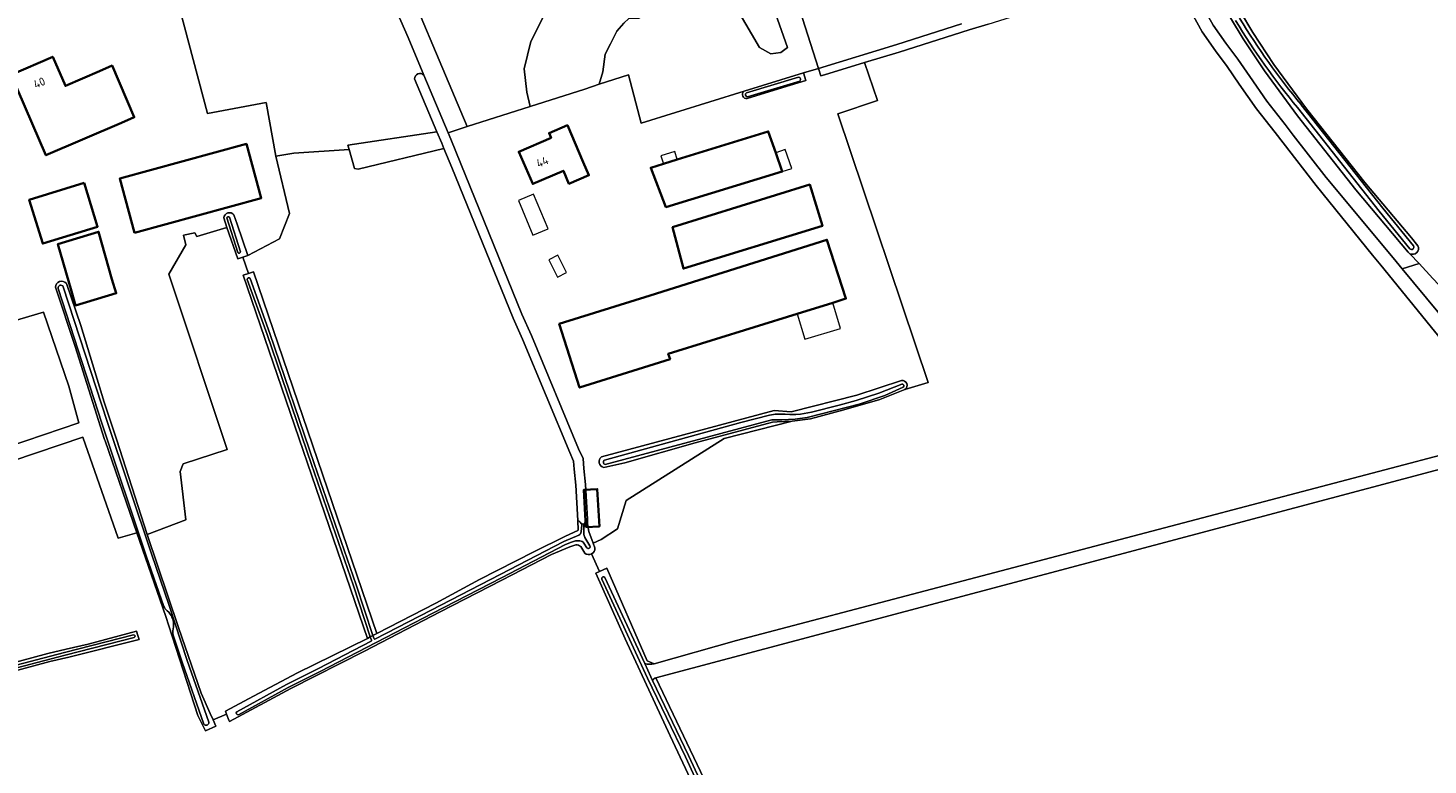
# Model space of a CAD drawing. Extents: x 199200 to 204075, y 460125 to 464703.
# Tile 15 of 174: x 200327 to 200628, y 462674 to 462833. Entities that reach past the tile are written whole.
import ezdxf
from ezdxf.enums import TextEntityAlignment as Align

# ---------------------------------------------------------------- set-up
doc = ezdxf.new("R2010")
doc.units = 0
for name, color, linetype, lineweight in [('B-WE-GR-BOS_LOOF-GV', 40, 'Continuous', 13), ('B-WE-GR-GRAS-GV', 60, 'Continuous', 13), ('B-WE-OG-BEBOUWING-GV', 7, 'Continuous', 35), ('B-WE-OG-BEBOUWING-T18', 10, 'Continuous', 18), ('B-WE-OG-BEBOUWING_LOODS-GV', 7, 'Continuous', 35), ('B-WE-OG-BEBOUWING_LUIFEL-GV', 7, 'Continuous', 18), ('B-WE-OG-BEBOUWING_SCHUUR-GV', 7, 'Continuous', 35), ('B-WE-OG-TERREIN_ERF-GV', 7, 'Continuous', 18), ('B-WE-OG-WATER-GV', 130, 'Continuous', 18), ('B-WE-OG-WATER_GREPPEL-GV', 160, 'Continuous', 18), ('B-WE-OG-WATER_SLOOT-GV', 120, 'Continuous', 18), ('B-WE-VH-ONVERHARD-GV', 252, 'Continuous', 18)]:
    doc.layers.add(name, color=color, linetype=linetype, lineweight=lineweight)
doc.styles.add('NLCS-ISO-M1000-T18', font='NLCS-ISO.ttf', dxfattribs={"height": 1.8})

msp = doc.modelspace()

# ---------------------------------------------------------------- linework, layer by layer
at = {"layer": 'B-WE-GR-BOS_LOOF-GV', "flags": 128}
for points in [[(200453.47, 462832.16), (200454.99, 462833.87), (200456.101, 462834.902), (200458.244, 462834.981), (200459.435, 462835.854), (200459.514, 462837.839), (200459.514, 462840.458), (200460.546, 462846.649), (200461.26, 462849.189), (200462.848, 462851.174), (200463.721, 462852.523), (200466.42, 462853.872), (200468.007, 462854.031), (200470.786, 462853.237), (200473.167, 462852.285), (200479.517, 462836.648), (200484.2, 462828.631), (200486.661, 462827.282), (200488.804, 462827.599), (200490.232, 462828.631), (200475.481, 462870.429)], [(200475.002, 462869.636), (200459.413, 462867.021), (200444.809, 462864.407), (200444.698, 462864.387), (200429.87, 462861.853), (200438.128, 462854.217), (200439.385, 462850.237), (200437.918, 462835.782), (200434.986, 462829.916), (200433.519, 462824.051), (200434.147, 462819.023), (200434.817, 462815.941), (200446.57, 462819.696), (200449.699, 462820.729), (200450.492, 462823.392), (200450.968, 462827.202), (200452.159, 462829.425), (200453.47, 462832.16)]]:
    msp.add_lwpolyline(points, dxfattribs=at)
at = {"layer": 'B-WE-GR-GRAS-GV', "flags": 128}
for points in [[(200624.128, 462784.246), (200623.783, 462784.614), (200612.527, 462798.02), (200599.934, 462813.939), (200592.859, 462823.597), (200588.253, 462830.557), (200585.569, 462835.056), (200583.31, 462838.823), (200581.074, 462842.918), (200578.739, 462846.869), (200576.557, 462851.46), (200573.622, 462857.782), (200571.374, 462863.282), (200569.323, 462868.479), (200567.269, 462874.368), (200569.613, 462875.185), (200568.818, 462877.809), (200564.592, 462892.831), (200564.333, 462892.462), (200562.557, 462889.937), (200559.838, 462886.071)], [(200560.069, 462885.411), (200559.756, 462885.348), (200566.406, 462867.586), (200574.088, 462846.585), (200576.991, 462841.74), (200579.174, 462838.224), (200581.808, 462833.478), (200584.541, 462829.567), (200587.11, 462826.163), (200589.722, 462822.378), (200593.395, 462817.101), (200597.342, 462812.07), (200599.064, 462809.79), (200606.164, 462800.694), (200620.524, 462783.392), (200622.495, 462781.013), (200626.124, 462782.117), (200624.128, 462784.246)], [(200620.578, 462878.073), (200615.551, 462878.205), (200610.017, 462878.158), (200604.117, 462878.108), (200568.818, 462877.809), (200569.613, 462875.185), (200569.628, 462875.136), (200571.649, 462869.343), (200573.676, 462864.207), (200575.897, 462858.774), (200578.802, 462852.515), (200580.932, 462848.035), (200583.231, 462844.144), (200585.463, 462840.056), (200587.698, 462836.33), (200590.354, 462831.878), (200594.895, 462825.015), (200601.908, 462815.442), (200614.45, 462799.588), (200624.464, 462787.661), (200625.878, 462785.977)], [(200454.99, 462833.87), (200453.47, 462832.16), (200452.159, 462829.425), (200450.968, 462827.202), (200450.492, 462823.392), (200449.699, 462820.729), (200455.982, 462822.805), (200458.76, 462812.37), (200480.854, 462819.235), (200488.76, 462821.691), (200493.688, 462823.191), (200496.899, 462824.169), (200481.904, 462871.071)], [(200475.481, 462870.429), (200490.232, 462828.631), (200488.804, 462827.599), (200486.661, 462827.282), (200484.2, 462828.631), (200479.517, 462836.648)], [(200482.787, 462871.682), (200481.765, 462871.507), (200481.904, 462871.071), (200496.899, 462824.169), (200513.764, 462829.303), (200527.644, 462833.717)], [(200404.567, 462851.323), (200421.31, 462811.625), (200434.817, 462815.941), (200434.147, 462819.023), (200433.519, 462824.051), (200434.986, 462829.916), (200437.918, 462835.782), (200439.385, 462850.237), (200438.128, 462854.217), (200429.87, 462861.853)], [(200395.617, 462855.611), (200387.193, 462854.195), (200373.515, 462851.692), (200362.135, 462849.637), (200356.451, 462848.335), (200365.414, 462814.447), (200377.994, 462816.785), (200380.108, 462805.289), (200383.989, 462805.872), (200395.87, 462806.679), (200395.597, 462807.615), (200414.766, 462810.492), (200409.966, 462821.873)], [(200411.955, 462822.734), (200408.551, 462830.804), (200401.726, 462846.495), (200397.735, 462856.359), (200397.004, 462856.213)], [(200587.431, 462820.79), (200584.85, 462824.531), (200582.286, 462827.929), (200579.442, 462832), (200576.771, 462836.812)], [(200533.378, 462833.692), (200529.32, 462832.479), (200514.22, 462827.677), (200506.817, 462825.423), (200509.578, 462817.213), (200501.048, 462814.344), (200520.485, 462756.545), (200515.477, 462755.007), (200510.069, 462752.866), (200502.37, 462750.602), (200495.165, 462748.701), (200491.203, 462748.175), (200476.596, 462744.451), (200455.469, 462731.085), (200453.617, 462724.999), (200450.112, 462722.684), (200448.401, 462721.924), (200448.776, 462720.898)], [(200448.057, 462719.604), (200449.723, 462715.807), (200451.372, 462716.525), (200460.034, 462696.623), (200461.489, 462695.961), (200479.216, 462700.988), (200647.094, 462745.174), (200647.226, 462745.703), (200617.858, 462781.769), (200616.128, 462783.942), (200603.982, 462798.96), (200596.854, 462808.093), (200595.134, 462810.37), (200591.154, 462815.444), (200587.431, 462820.79)], [(200624.128, 462784.246), (200626.124, 462782.117), (200629.097, 462778.946)], [(200688.84, 462669.849), (200711.595, 462687.752), (200714.623, 462690.139), (200665.288, 462741.716), (200639.014, 462768.379), (200638.884, 462768.51), (200629.097, 462778.946), (200626.124, 462782.117), (200622.495, 462781.013), (200635.413, 462765.42), (200653.013, 462743.805), (200461.871, 462692.944), (200489.302, 462635.432)], [(200322.492, 462742.692), (200337.698, 462747.862), (200335.537, 462755.715), (200330.123, 462771.661), (200314.768, 462767.127)], [(200444.653, 462721.543), (200443.395, 462721.146), (200439.422, 462719.465), (200428.749, 462713.993), (200415.497, 462707.13), (200399.197, 462698.659), (200383.319, 462690.627), (200370.168, 462683.495), (200370.026, 462683.821), (200369.505, 462685.116), (200366.622, 462683.88), (200367.233, 462682.544), (200365.005, 462681.525), (200363.293, 462684.799), (200357.107, 462704.094), (200356.449, 462706.148), (200350.226, 462724.126), (200346.168, 462722.971), (200338.553, 462744.753), (200323.528, 462739.644)], [(200446.588, 462719.788), (200445.708, 462721.198)], [(200470.515, 462474.135), (200478.646, 462482.071), (200492.427, 462495.133), (200510.463, 462512.305), (200528.408, 462528.718), (200534.422, 462534.248), (200533.166, 462536.399), (200531.787, 462538.761), (200525.796, 462550.54), (200490.096, 462627.869), (200473.155, 462663.031), (200464.974, 462680.472), (200455.262, 462701.351), (200448.937, 462715.465), (200449.723, 462715.807), (200448.057, 462719.604)], [(200319.55, 462695.07), (200331.029, 462698.162), (200334.996, 462699.091), (200339.71, 462700.194), (200350.136, 462702.966), (200350.408, 462702.07), (200350.682, 462701.166), (200335.552, 462697.404), (200331.461, 462696.446), (200320.003, 462693.36), (200310.676, 462690.931)]]:
    msp.add_lwpolyline(points, dxfattribs=at)
at = {"layer": 'B-WE-GR-GRAS-GV'}
for points in [[(200409.966, 462821.873, -0.6738217), (200411.955, 462822.734)], [(200625.878, 462785.977, -0.7064248), (200624.128, 462784.246)], [(200445.708, 462721.198, 0.2615582), (200444.653, 462721.543)], [(200448.057, 462719.604, -0.3062165), (200446.588, 462719.788)], [(200448.776, 462720.898, -0.3059516), (200448.057, 462719.604)]]:
    msp.add_lwpolyline(points, format="xyb", dxfattribs=at)
at = {"layer": 'B-WE-GR-GRAS-GV', "flags": 128}
for points in [[(200415.796, 462808.051), (200414.766, 462810.492), (200395.597, 462807.615), (200395.87, 462806.679), (200397.063, 462802.588), (200397.856, 462802.456), (200416.269, 462806.928)], [(200380.108, 462805.289), (200383.04, 462792.931), (200380.908, 462787.474), (200374.065, 462783.901), (200372.981, 462783.531), (200374.196, 462779.975), (200375.28, 462780.345), (200401.873, 462702.481), (200414.544, 462708.986), (200423.906, 462714.13), (200435.604, 462720.075), (200442.425, 462723.467), (200445.064, 462724.667), (200445.192, 462724.725), (200445.074, 462726.818), (200444.645, 462734.412), (200444.311, 462737.828), (200444.194, 462739.601), (200443.355, 462741.413), (200433.178, 462765.846), (200431.147, 462770.391), (200418.014, 462802.791), (200416.269, 462806.928), (200397.856, 462802.456), (200397.063, 462802.588), (200395.87, 462806.679), (200383.989, 462805.872)], [(200352.449, 462723.756), (200359.187, 462703.754), (200364.077, 462689.629), (200366.011, 462685.216), (200366.622, 462683.88), (200369.505, 462685.116), (200369.255, 462685.737), (200375.296, 462688.949), (200384.788, 462693.994), (200399.813, 462701.423), (200373.111, 462779.604), (200374.196, 462779.975), (200372.981, 462783.531), (200371.897, 462783.161), (200369.597, 462789.895), (200363.105, 462787.951), (200362.66, 462788.753), (200360.245, 462788.258), (200360.756, 462786.161), (200357.111, 462779.834), (200369.665, 462742.065), (200360.184, 462738.988), (200359.493, 462737.356), (200360.759, 462726.978)]]:
    msp.add_lwpolyline(points, close=True, dxfattribs=at)
at = {"layer": 'B-WE-OG-BEBOUWING-GV', "flags": 128}
for points in [[(200342.136, 462823.541), (200334.817, 462820.39), (200332.115, 462826.667), (200323.142, 462822.804), (200330.619, 462805.439), (200346.91, 462812.453), (200349.656, 462813.639), (200344.856, 462824.753)], [(200446.277, 462803.976), (200442.837, 462811.917), (200438.908, 462810.215), (200439.338, 462809.224), (200432.397, 462806.218), (200435.407, 462799.268), (200441.994, 462802.121), (200443.185, 462799.322), (200447.48, 462801.15)], [(200466.505, 462804.538), (200463.507, 462803.612), (200460.792, 462802.773), (200464.059, 462794.286), (200489.096, 462801.931), (200487.679, 462805.996), (200486.079, 462810.586)], [(200349.714, 462788.775), (200376.961, 462796.236), (200373.773, 462807.878), (200346.526, 462800.416)], [(200465.488, 462789.993), (200467.826, 462781.062), (200497.733, 462790.243), (200495.014, 462799.127)], [(200460.658, 462775.244), (200441.095, 462769.119), (200445.463, 462755.426), (200464.959, 462761.569), (200464.562, 462762.708), (200492.309, 462771.325), (200499.976, 462773.706), (200502.794, 462774.581), (200498.694, 462787.249)]]:
    msp.add_lwpolyline(points, close=True, dxfattribs=at)
at = {"layer": 'B-WE-OG-BEBOUWING_LOODS-GV', "flags": 128}
for points in [[(200338.85, 462799.506), (200327.057, 462795.879), (200329.961, 462786.434), (200341.755, 462790.062)], [(200336.113, 462776.169), (200337.005, 462773.113), (200345.751, 462775.733), (200344.831, 462778.79), (200341.958, 462788.988), (200333.207, 462786.333)]]:
    msp.add_lwpolyline(points, close=True, dxfattribs=at)
at = {"layer": 'B-WE-OG-BEBOUWING_LUIFEL-GV', "flags": 128}
for points in [[(200491.117, 462802.635), (200489.7, 462806.7), (200487.679, 462805.996), (200489.096, 462801.931)], [(200465.957, 462806.257), (200462.968, 462805.304), (200463.507, 462803.612), (200466.505, 462804.538)], [(200432.339, 462795.714), (200435.445, 462788.258), (200438.685, 462789.58), (200435.524, 462797.088)], [(200440.798, 462783.92), (200438.827, 462782.913), (200440.713, 462779.218), (200442.685, 462780.224)], [(200501.646, 462768.153), (200499.976, 462773.706), (200492.309, 462771.325), (200493.958, 462765.842)]]:
    msp.add_lwpolyline(points, close=True, dxfattribs=at)
at = {"layer": 'B-WE-OG-BEBOUWING_SCHUUR-GV', "flags": 128}
msp.add_lwpolyline([(200446.793, 462725.368), (200449.723, 462725.526), (200449.291, 462733.553), (200446.361, 462733.395)], close=True, dxfattribs=at)
at = {"layer": 'B-WE-OG-TERREIN_ERF-GV', "flags": 128}
for points in [[(200371.104, 462792.611), (200371.765, 462790.635), (200374.065, 462783.901), (200380.908, 462787.474), (200383.04, 462792.931), (200380.108, 462805.289), (200377.994, 462816.785), (200365.414, 462814.447), (200356.451, 462848.335), (200356.246, 462848.288)], [(200515.477, 462755.007), (200520.485, 462756.545), (200501.048, 462814.344), (200509.578, 462817.213), (200506.817, 462825.423), (200498.204, 462822.801), (200497.404, 462822.557), (200496.899, 462824.169), (200493.688, 462823.191), (200494.18, 462821.576), (200489.212, 462820.063), (200481.52, 462817.673)], [(200480.854, 462819.235), (200458.76, 462812.37), (200455.982, 462822.805), (200449.699, 462820.729), (200446.57, 462819.696), (200434.817, 462815.941), (200421.31, 462811.625), (200417.195, 462810.31), (200417.792, 462808.893), (200419.948, 462803.575), (200433.067, 462771.209), (200435.094, 462766.673), (200445.266, 462742.253), (200446.251, 462740.126), (200446.391, 462737.998), (200446.726, 462734.572), (200447.146, 462727.127), (200447.204, 462726.099), (200447.473, 462724.459), (200448.401, 462721.924), (200450.112, 462722.684), (200453.617, 462724.999), (200455.469, 462731.085), (200476.596, 462744.451), (200491.203, 462748.175), (200487.975, 462748.059), (200487.013, 462747.948), (200480.79, 462746.353)], [(200335.029, 462777.833), (200338.176, 462768.777), (200343.166, 462752.273), (200345.813, 462744.351), (200352.449, 462723.756), (200360.759, 462726.978), (200359.493, 462737.356), (200360.184, 462738.988), (200369.665, 462742.065), (200357.111, 462779.834), (200360.756, 462786.161), (200360.245, 462788.258), (200362.66, 462788.753), (200363.105, 462787.951), (200369.597, 462789.895), (200368.935, 462791.988)], [(200343.352, 462743.983), (200343.255, 462744.274), (200336.961, 462764.276), (200332.713, 462777.013)], [(200314.768, 462767.127), (200330.123, 462771.661), (200335.537, 462755.715), (200337.698, 462747.862), (200322.492, 462742.692)], [(200450.205, 462740.525), (200487.331, 462750.52), (200490.995, 462750.182), (200505.138, 462753.788), (200514.717, 462756.958)], [(200323.528, 462739.644), (200338.553, 462744.753), (200346.168, 462722.971), (200350.226, 462724.126), (200343.352, 462743.983)], [(200480.79, 462746.353), (200470.378, 462743.512), (200455.244, 462739.252), (200450.702, 462738.213)]]:
    msp.add_lwpolyline(points, dxfattribs=at)
for points in [[(200334.817, 462820.39), (200342.136, 462823.541), (200344.856, 462824.753), (200349.656, 462813.639), (200346.91, 462812.453), (200330.619, 462805.439), (200323.142, 462822.804), (200332.115, 462826.667)], [(200441.994, 462802.121), (200435.407, 462799.268), (200432.397, 462806.218), (200439.338, 462809.224), (200438.908, 462810.215), (200442.837, 462811.917), (200446.277, 462803.976), (200447.48, 462801.15), (200443.185, 462799.322)], [(200460.792, 462802.773), (200463.507, 462803.612), (200466.505, 462804.538), (200486.079, 462810.586), (200487.679, 462805.996), (200489.096, 462801.931), (200464.059, 462794.286)], [(200373.773, 462807.878), (200376.961, 462796.236), (200349.714, 462788.775), (200346.526, 462800.416)], [(200341.755, 462790.062), (200329.961, 462786.434), (200327.057, 462795.879), (200338.85, 462799.506)], [(200467.826, 462781.062), (200465.488, 462789.993), (200495.014, 462799.127), (200497.733, 462790.243)], [(200337.005, 462773.113), (200336.113, 462776.169), (200333.207, 462786.333), (200341.958, 462788.988), (200344.831, 462778.79), (200345.751, 462775.733)], [(200464.959, 462761.569), (200445.463, 462755.426), (200441.095, 462769.119), (200460.658, 462775.244), (200498.694, 462787.249), (200502.794, 462774.581), (200499.976, 462773.706), (200492.309, 462771.325), (200464.562, 462762.708)]]:
    msp.add_lwpolyline(points, close=True, dxfattribs=at)
at = {"layer": 'B-WE-OG-TERREIN_ERF-GV'}
for points in [[(200481.52, 462817.673, -0.7618298), (200480.854, 462819.235)], [(200368.935, 462791.988, -0.6752077), (200371.104, 462792.611)], [(200332.713, 462777.013, -0.7474509), (200335.029, 462777.833)], [(200514.717, 462756.958, -0.7945265), (200515.477, 462755.007)], [(200450.702, 462738.213, -0.6519989), (200450.205, 462740.525)]]:
    msp.add_lwpolyline(points, format="xyb", dxfattribs=at)
at = {"layer": 'B-WE-OG-WATER-GV', "flags": 128}
for points in [[(200445.956, 462725.896), (200445.804, 462724.369)], [(200446.382, 462723.993), (200446.408, 462725.869)], [(200445.302, 462723.646), (200442.087, 462722.315), (200428.357, 462715.152), (200413.536, 462707.481), (200401.448, 462701.239)], [(200447.674, 462721.316), (200446.632, 462723.159)], [(200372.067, 462684.982), (200382.762, 462690.858), (200389.617, 462694.285), (200401.701, 462700.534), (200413.877, 462706.821), (200428.7, 462714.493), (200442.431, 462721.656), (200443.744, 462722.129)], [(200446.415, 462721.938), (200447.05, 462720.916)], [(200401.018, 462702.042), (200400.438, 462701.744), (200400.666, 462701.051)], [(200401.264, 462701.296), (200401.018, 462702.042)], [(200400.603, 462700.803), (200389.28, 462694.947), (200382.417, 462691.516), (200371.709, 462685.634)]]:
    msp.add_lwpolyline(points, dxfattribs=at)
at = {"layer": 'B-WE-OG-WATER-GV'}
for points in [[(200446.408, 462725.869, 0.9131546), (200445.956, 462725.896)], [(200443.744, 462722.129, -0.1504054), (200445.546, 462722.419)], [(200445.804, 462724.369, -0.2780091), (200445.302, 462723.646)], [(200445.546, 462722.419, -0.2059457), (200446.415, 462721.938)], [(200446.632, 462723.159, -0.0785486), (200446.382, 462723.993)], [(200447.05, 462720.916, 0.9708179), (200447.674, 462721.316)], [(200401.448, 462701.239, -0.3462536), (200401.264, 462701.296)], [(200400.666, 462701.051, -0.3052904), (200400.603, 462700.803)], [(200371.709, 462685.634, 0.7688805), (200372.067, 462684.982)]]:
    msp.add_lwpolyline(points, format="xyb", dxfattribs=at)
at = {"layer": 'B-WE-OG-WATER_GREPPEL-GV', "flags": 128}
for points in [[(200461.871, 462692.944), (200653.013, 462743.805), (200635.413, 462765.42), (200622.495, 462781.013), (200620.524, 462783.392), (200606.164, 462800.694), (200599.064, 462809.79), (200597.342, 462812.07), (200593.395, 462817.101), (200589.722, 462822.378), (200587.11, 462826.163), (200584.541, 462829.567), (200581.808, 462833.478), (200579.174, 462838.224), (200576.991, 462841.74), (200574.088, 462846.585), (200566.406, 462867.586), (200559.756, 462885.348), (200559.415, 462886.259), (200558.649, 462886.131)], [(200527.644, 462833.717), (200513.764, 462829.303), (200496.899, 462824.169), (200497.404, 462822.557), (200498.204, 462822.801), (200506.817, 462825.423), (200514.22, 462827.677), (200529.32, 462832.479), (200533.378, 462833.692), (200550.568, 462839.152), (200571.638, 462845.252), (200574.612, 462840.289), (200576.771, 462836.812), (200579.442, 462832)], [(200579.442, 462832), (200582.286, 462827.929), (200584.85, 462824.531), (200587.431, 462820.79), (200591.154, 462815.444), (200595.134, 462810.37), (200596.854, 462808.093), (200603.982, 462798.96), (200616.128, 462783.942), (200617.858, 462781.769), (200647.226, 462745.703), (200647.094, 462745.174), (200479.216, 462700.988), (200461.489, 462695.961)], [(200409.966, 462821.873), (200414.766, 462810.492), (200415.796, 462808.051), (200416.269, 462806.928), (200418.014, 462802.791), (200431.147, 462770.391), (200433.178, 462765.846), (200443.355, 462741.413), (200444.194, 462739.601), (200444.311, 462737.828), (200444.645, 462734.412), (200445.074, 462726.818)], [(200417.195, 462810.31), (200411.955, 462822.734)], [(200492.604, 462822.282), (200481.362, 462818.879)], [(200481.62, 462818.027), (200492.862, 462821.43)], [(200624.939, 462785.947), (200618.344, 462794.033), (200600.741, 462816.343), (200600.734, 462816.352)], [(200599.951, 462815.706), (200617.552, 462793.398), (200624.152, 462785.306)], [(200447.146, 462727.127), (200446.726, 462734.572), (200446.391, 462737.998), (200446.251, 462740.126), (200445.266, 462742.253), (200435.094, 462766.673), (200433.067, 462771.209), (200419.948, 462803.575), (200417.792, 462808.893), (200417.195, 462810.31)], [(200450.969, 462738.846), (200486.878, 462748.515), (200488.968, 462748.501), (200491.851, 462748.653), (200494.475, 462749.009), (200505.631, 462751.854), (200511.135, 462753.729), (200515.117, 462755.495)], [(200514.818, 462756.168), (200509.884, 462754.258), (200505.021, 462752.674), (200501.326, 462751.669), (200495.347, 462750.168), (200492.983, 462749.676), (200491.989, 462749.622), (200490.683, 462749.611), (200489.723, 462749.682)], [(200486.326, 462749.489), (200480.196, 462747.903), (200460.922, 462742.572), (200450.834, 462739.793)], [(200459.487, 462696.016), (200460.805, 462693.165), (200461.191, 462692.363)]]:
    msp.add_lwpolyline(points, dxfattribs=at)
at = {"layer": 'B-WE-OG-WATER_GREPPEL-GV'}
for points in [[(200586.618, 462834.441, 0.0352052), (200599.951, 462815.706)], [(200600.734, 462816.352, -0.0351923), (200587.484, 462834.97)], [(200411.955, 462822.734, 0.6738217), (200409.966, 462821.873)], [(200492.862, 462821.43, 0.6582718), (200492.604, 462822.282)], [(200481.362, 462818.879, 0.6888291), (200481.62, 462818.027)], [(200624.152, 462785.306, 0.8925718), (200624.939, 462785.947)], [(200515.117, 462755.495, 0.7689243), (200514.818, 462756.168)], [(200489.723, 462749.682, 0.0798699), (200486.326, 462749.489)], [(200450.834, 462739.793, 0.6638127), (200450.969, 462738.846)], [(200445.074, 462726.818, -0.161785), (200445.956, 462725.896)], [(200445.956, 462725.896, -0.9131546), (200446.408, 462725.869)], [(200446.408, 462725.869, -0.1500372), (200447.146, 462727.127)], [(200461.489, 462695.961, -0.1344295), (200459.487, 462696.016)], [(200461.191, 462692.363, -0.209917), (200461.871, 462692.944)]]:
    msp.add_lwpolyline(points, format="xyb", dxfattribs=at)
at = {"layer": 'B-WE-OG-WATER_SLOOT-GV', "flags": 128}
for points in [[(200569.613, 462875.185), (200567.269, 462874.368), (200569.323, 462868.479), (200571.374, 462863.282), (200573.622, 462857.782), (200576.557, 462851.46), (200578.739, 462846.869), (200581.074, 462842.918), (200583.31, 462838.823), (200585.569, 462835.056), (200588.253, 462830.557), (200592.859, 462823.597), (200599.934, 462813.939), (200612.527, 462798.02), (200623.783, 462784.614), (200624.128, 462784.246)], [(200625.878, 462785.977), (200624.464, 462787.661), (200614.45, 462799.588), (200601.908, 462815.442), (200594.895, 462825.015), (200590.354, 462831.878), (200587.698, 462836.33), (200585.463, 462840.056), (200583.231, 462844.144), (200580.932, 462848.035), (200578.802, 462852.515), (200575.897, 462858.774), (200573.676, 462864.207), (200571.649, 462869.343), (200569.628, 462875.136), (200569.613, 462875.185)], [(200481.52, 462817.673), (200489.212, 462820.063), (200494.18, 462821.576), (200493.688, 462823.191), (200488.76, 462821.691), (200480.854, 462819.235)], [(200481.362, 462818.879), (200492.604, 462822.282)], [(200492.862, 462821.43), (200481.62, 462818.027)], [(200600.734, 462816.352), (200600.741, 462816.343), (200618.344, 462794.033), (200624.939, 462785.947)], [(200624.152, 462785.306), (200617.552, 462793.398), (200599.951, 462815.706)], [(200368.935, 462791.988), (200369.597, 462789.895), (200371.897, 462783.161), (200372.981, 462783.531), (200374.065, 462783.901), (200371.765, 462790.635), (200371.104, 462792.611)], [(200371.942, 462784.517), (200369.599, 462791.945)], [(200369.599, 462791.945), (200371.942, 462784.517)], [(200370.146, 462792.118), (200372.49, 462784.689)], [(200372.49, 462784.689), (200370.146, 462792.118)], [(200374.553, 462778.939), (200378.832, 462767.044), (200388.366, 462739.074), (200397.416, 462712.956), (200401.018, 462702.042), (200401.873, 462702.481), (200375.28, 462780.345), (200374.196, 462779.975), (200373.111, 462779.604), (200399.813, 462701.423), (200400.438, 462701.744), (200396.806, 462712.749), (200387.757, 462738.865), (200378.224, 462766.831), (200373.947, 462778.721)], [(200332.713, 462777.013), (200336.961, 462764.276), (200343.255, 462744.274), (200343.352, 462743.983), (200350.226, 462724.126), (200356.449, 462706.148), (200357.107, 462704.094), (200363.293, 462684.799), (200365.005, 462681.525), (200367.233, 462682.544), (200366.622, 462683.88), (200366.011, 462685.216), (200364.077, 462689.629), (200359.187, 462703.754), (200352.449, 462723.756), (200345.813, 462744.351), (200343.166, 462752.273), (200338.176, 462768.777), (200335.029, 462777.833)], [(200355.997, 462708.298), (200352.228, 462719.221), (200342.686, 462747.777), (200333.256, 462776.769)], [(200333.256, 462776.769), (200342.686, 462747.777), (200352.228, 462719.221), (200355.997, 462708.298)], [(200334.366, 462777.13), (200343.794, 462748.143)], [(200365.722, 462683.348), (200361.064, 462696.669), (200357.166, 462708.489), (200353.333, 462719.596), (200343.794, 462748.143), (200334.366, 462777.13)], [(200373.947, 462778.721), (200378.224, 462766.831), (200387.757, 462738.865), (200396.806, 462712.749), (200400.438, 462701.744), (200401.018, 462702.042), (200397.416, 462712.956), (200388.366, 462739.074), (200378.832, 462767.044), (200374.553, 462778.939)], [(200514.717, 462756.958), (200505.138, 462753.788), (200490.995, 462750.182), (200487.331, 462750.52), (200450.205, 462740.525)], [(200515.117, 462755.495), (200511.135, 462753.729), (200505.631, 462751.854), (200494.475, 462749.009), (200491.851, 462748.653), (200488.968, 462748.501), (200486.878, 462748.515), (200450.969, 462738.846)], [(200489.723, 462749.682), (200490.683, 462749.611), (200491.989, 462749.622), (200492.983, 462749.676), (200495.347, 462750.168), (200501.326, 462751.669), (200505.021, 462752.674), (200509.884, 462754.258), (200514.818, 462756.168)], [(200450.702, 462738.213), (200455.244, 462739.252), (200470.378, 462743.512), (200480.79, 462746.353), (200487.013, 462747.948), (200487.975, 462748.059), (200491.203, 462748.175), (200495.165, 462748.701), (200502.37, 462750.602), (200510.069, 462752.866), (200515.477, 462755.007)], [(200450.834, 462739.793), (200460.922, 462742.572), (200480.196, 462747.903), (200486.326, 462749.489)], [(200343.794, 462748.143), (200353.333, 462719.596), (200357.166, 462708.489), (200361.064, 462696.669), (200365.722, 462683.348)], [(200445.074, 462726.818), (200445.192, 462724.725), (200445.064, 462724.667), (200442.425, 462723.467), (200435.604, 462720.075), (200423.906, 462714.13), (200414.544, 462708.986), (200401.873, 462702.481), (200401.018, 462702.042), (200401.264, 462701.296)], [(200445.804, 462724.369), (200445.956, 462725.896)], [(200446.408, 462725.869), (200446.382, 462723.993)], [(200448.776, 462720.898), (200448.401, 462721.924), (200447.473, 462724.459), (200447.204, 462726.099), (200447.146, 462727.127)], [(200401.448, 462701.239), (200413.536, 462707.481), (200428.357, 462715.152), (200442.087, 462722.315), (200445.302, 462723.646)], [(200446.632, 462723.159), (200447.674, 462721.316)], [(200375.296, 462688.949), (200369.255, 462685.737), (200369.505, 462685.116), (200370.026, 462683.821), (200370.168, 462683.495), (200383.319, 462690.627), (200399.197, 462698.659), (200415.497, 462707.13), (200428.749, 462713.993), (200439.422, 462719.465), (200443.395, 462721.146), (200444.653, 462721.543)], [(200443.744, 462722.129), (200442.431, 462721.656), (200428.7, 462714.493), (200413.877, 462706.821), (200401.701, 462700.534), (200389.617, 462694.285), (200382.762, 462690.858), (200372.067, 462684.982)], [(200445.708, 462721.198), (200446.588, 462719.788)], [(200447.05, 462720.916), (200446.415, 462721.938)], [(200461.489, 462695.961), (200460.034, 462696.623), (200451.372, 462716.525), (200449.723, 462715.807), (200448.937, 462715.465), (200455.262, 462701.351), (200464.974, 462680.472), (200473.155, 462663.031), (200490.096, 462627.869), (200525.796, 462550.54), (200531.787, 462538.761), (200533.166, 462536.399)], [(200533.067, 462537.579), (200529.857, 462543.802), (200523.954, 462556.308), (200516.63, 462572.238), (200508.712, 462589.6), (200500.85, 462606.053), (200494.045, 462620.753), (200485.883, 462638.184), (200476.948, 462657.064), (200468.243, 462675.894), (200460.104, 462692.835), (200450.229, 462714.191)], [(200450.229, 462714.191), (200460.104, 462692.835), (200468.243, 462675.894), (200476.948, 462657.064), (200485.883, 462638.184), (200494.045, 462620.753), (200500.85, 462606.053), (200508.712, 462589.6), (200516.63, 462572.238), (200523.954, 462556.308), (200529.857, 462543.802), (200533.067, 462537.579)], [(200450.933, 462714.517), (200459.487, 462696.016)], [(200459.487, 462696.016), (200450.933, 462714.517)], [(200310.676, 462690.931), (200320.003, 462693.36), (200331.461, 462696.446), (200335.552, 462697.404), (200350.682, 462701.166), (200350.408, 462702.07), (200350.136, 462702.966), (200339.71, 462700.194), (200334.996, 462699.091), (200331.029, 462698.162), (200319.55, 462695.07), (200310.064, 462692.6)], [(200310.736, 462692.119), (200334.648, 462698.385), (200349.507, 462702.192)], [(200349.507, 462702.192), (200334.648, 462698.385), (200310.736, 462692.119)], [(200349.647, 462701.645), (200334.79, 462697.838), (200310.879, 462691.573)], [(200310.879, 462691.573), (200334.79, 462697.838), (200349.647, 462701.645)], [(200364.62, 462682.963), (200359.958, 462696.293), (200358.028, 462702.147)], [(200358.028, 462702.147), (200359.958, 462696.293), (200364.62, 462682.963)], [(200400.666, 462701.051), (200400.438, 462701.744), (200399.813, 462701.423), (200384.788, 462693.994), (200375.296, 462688.949)], [(200371.709, 462685.634), (200382.417, 462691.516), (200389.28, 462694.947), (200400.603, 462700.803)], [(200533.756, 462537.935), (200530.553, 462544.145), (200524.657, 462556.635), (200517.335, 462572.561), (200514.86, 462577.987), (200512.376, 462583.436), (200509.415, 462589.928), (200501.552, 462606.383), (200494.748, 462621.08), (200486.584, 462638.514), (200477.651, 462657.392), (200468.945, 462676.225), (200461.191, 462692.363), (200460.805, 462693.165), (200459.487, 462696.016)], [(200461.191, 462692.363), (200468.945, 462676.225), (200477.651, 462657.392), (200486.584, 462638.514), (200494.748, 462621.08), (200501.552, 462606.383), (200509.415, 462589.928), (200512.376, 462583.436)], [(200513.633, 462582.771), (200508.422, 462593.94), (200499.242, 462613.372), (200489.302, 462635.432), (200461.871, 462692.944)]]:
    msp.add_lwpolyline(points, dxfattribs=at)
at = {"layer": 'B-WE-OG-WATER_SLOOT-GV'}
for points in [[(200599.951, 462815.706, -0.0352052), (200586.618, 462834.441)], [(200587.484, 462834.97, 0.0351923), (200600.734, 462816.352)], [(200492.604, 462822.282, -0.6582718), (200492.862, 462821.43)], [(200480.854, 462819.235, 0.7618298), (200481.52, 462817.673)], [(200481.62, 462818.027, -0.6888291), (200481.362, 462818.879)], [(200371.104, 462792.611, 0.6752077), (200368.935, 462791.988)], [(200369.599, 462791.945, -0.7209667), (200370.146, 462792.118)], [(200370.146, 462792.118, 0.7209667), (200369.599, 462791.945)], [(200624.128, 462784.246, 0.7064248), (200625.878, 462785.977)], [(200624.939, 462785.947, -0.8925718), (200624.152, 462785.306)], [(200372.49, 462784.689, -0.7929037), (200371.942, 462784.517)], [(200371.942, 462784.517, 0.7929037), (200372.49, 462784.689)], [(200335.029, 462777.833, 0.7474509), (200332.713, 462777.013)], [(200333.256, 462776.769, -0.9273835), (200334.366, 462777.13)], [(200334.366, 462777.13, 0.9273835), (200333.256, 462776.769)], [(200373.947, 462778.721, -0.7535096), (200374.553, 462778.939)], [(200374.553, 462778.939, 0.7535096), (200373.947, 462778.721)], [(200515.477, 462755.007, 0.7945265), (200514.717, 462756.958)], [(200514.818, 462756.168, -0.7689243), (200515.117, 462755.495)], [(200486.326, 462749.489, -0.0798699), (200489.723, 462749.682)], [(200450.205, 462740.525, 0.6519989), (200450.702, 462738.213)], [(200450.969, 462738.846, -0.6638127), (200450.834, 462739.793)], [(200445.956, 462725.896, 0.161785), (200445.074, 462726.818)], [(200447.146, 462727.127, 0.1500372), (200446.408, 462725.869)], [(200445.546, 462722.419, 0.1504054), (200443.744, 462722.129)], [(200445.302, 462723.646, 0.2780091), (200445.804, 462724.369)], [(200446.415, 462721.938, 0.2059457), (200445.546, 462722.419)], [(200446.382, 462723.993, 0.0785486), (200446.632, 462723.159)], [(200444.653, 462721.543, -0.2615582), (200445.708, 462721.198)], [(200446.588, 462719.788, 0.3062165), (200448.057, 462719.604)], [(200447.674, 462721.316, -0.9708179), (200447.05, 462720.916)], [(200448.057, 462719.604, 0.3059516), (200448.776, 462720.898)], [(200450.229, 462714.191, -0.8478588), (200450.933, 462714.517)], [(200450.933, 462714.517, 0.8478588), (200450.229, 462714.191)], [(200356.716, 462707.366, -0.0635558), (200355.997, 462708.298)], [(200355.997, 462708.298, 0.0635558), (200356.716, 462707.366)], [(200357.829, 462705.798, 0.147085), (200356.716, 462707.366)], [(200356.716, 462707.366, -0.147085), (200357.829, 462705.798)], [(200358.072, 462703.882, 0.1392316), (200357.829, 462705.798)], [(200357.829, 462705.798, -0.1392316), (200358.072, 462703.882)], [(200349.507, 462702.192, -0.9093496), (200349.647, 462701.645)], [(200349.647, 462701.645, 0.9093496), (200349.507, 462702.192)], [(200358.028, 462702.147, -0.1233956), (200358.072, 462703.882)], [(200358.072, 462703.882, 0.1233956), (200358.028, 462702.147)], [(200401.264, 462701.296, 0.3462536), (200401.448, 462701.239)], [(200400.603, 462700.803, 0.3052904), (200400.666, 462701.051)], [(200459.487, 462696.016, 0.1344295), (200461.489, 462695.961)], [(200461.871, 462692.944, 0.209917), (200461.191, 462692.363)], [(200365.722, 462683.348, -0.7143848), (200364.62, 462682.963)], [(200364.62, 462682.963, 0.7143848), (200365.722, 462683.348)], [(200372.067, 462684.982, -0.7688805), (200371.709, 462685.634)]]:
    msp.add_lwpolyline(points, format="xyb", dxfattribs=at)
at = {"layer": 'B-WE-VH-ONVERHARD-GV', "flags": 128}
for points in [[(200403.623, 462857.537), (200397.735, 462856.359), (200401.726, 462846.495), (200408.551, 462830.804), (200411.955, 462822.734)], [(200411.955, 462822.734), (200417.195, 462810.31), (200421.31, 462811.625), (200404.567, 462851.323)]]:
    msp.add_lwpolyline(points, dxfattribs=at)

# ---------------------------------------------------------------- texts
at = {"layer": 'B-WE-OG-BEBOUWING-T18', "style": 'NLCS-ISO-M1000-T18'}
for s, rotation, p in [('40', 23.3, (200329.21, 462821.062)), ('44', 23.4, (200437.457, 462804.05))]:
    msp.add_text(s, height=1.8, rotation=rotation, dxfattribs=at).set_placement(p, align=Align.MIDDLE)

doc.saveas('drawing.dxf')
